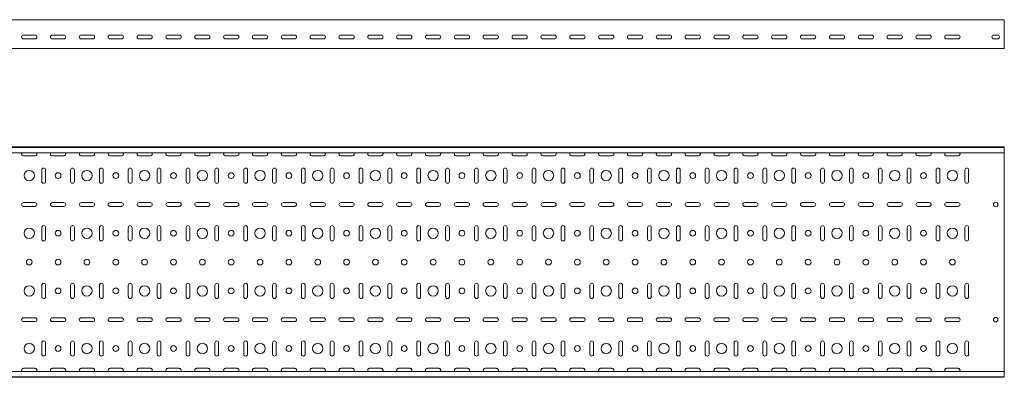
# Model space of a CAD drawing. Header units: millimetres. Extents: x -583 to 2827, y -4183 to -259.
# Tile 3 of 7: x 1121 to 2827, y -4182 to -3561. Entities that reach past the tile are written whole.
import ezdxf

# ---------------------------------------------------------------- set-up
doc = ezdxf.new("R2010")
doc.units = ezdxf.units.MM

msp = doc.modelspace()

# ---------------------------------------------------------------- linework, layer by layer
at = {"color": 7, "linetype": 'Continuous', "lineweight": 15}
for p, q in [((2827.2, -3561.3), (359.2, -3561.3)), ((2827.2, -3568.8), (2827.2, -3561.3)), ((2827.2, -3574.1), (2827.2, -3568.8)), ((2827.2, -3574.4), (2827.2, -3574.1)), ((2827.2, -3578.6), (2827.2, -3574.4)), ((2827.2, -3609.5), (2827.2, -3578.6)), ((1147.2, -3588), (1127.2, -3588)), ((1127.2, -3594.5), (1147.2, -3594.5)), ((1197.2, -3588), (1177.2, -3588)), ((1177.2, -3594.5), (1197.2, -3594.5)), ((1247.2, -3588), (1227.2, -3588)), ((1227.2, -3594.5), (1247.2, -3594.5)), ((1297.2, -3588), (1277.2, -3588)), ((1277.2, -3594.5), (1297.2, -3594.5)), ((1347.2, -3588), (1327.2, -3588)), ((1327.2, -3594.5), (1347.2, -3594.5)), ((1397.2, -3588), (1377.2, -3588)), ((1377.2, -3594.5), (1397.2, -3594.5)), ((1447.2, -3588), (1427.2, -3588)), ((1427.2, -3594.5), (1447.2, -3594.5)), ((1497.2, -3588), (1477.2, -3588)), ((1477.2, -3594.5), (1497.2, -3594.5)), ((1547.2, -3588), (1527.2, -3588)), ((1527.2, -3594.5), (1547.2, -3594.5)), ((1597.2, -3588), (1577.2, -3588)), ((1577.2, -3594.5), (1597.2, -3594.5)), ((1647.2, -3588), (1627.2, -3588)), ((1627.2, -3594.5), (1647.2, -3594.5)), ((1697.2, -3588), (1677.2, -3588)), ((1677.2, -3594.5), (1697.2, -3594.5)), ((1747.2, -3588), (1727.2, -3588)), ((1727.2, -3594.5), (1747.2, -3594.5)), ((1797.2, -3588), (1777.2, -3588)), ((1777.2, -3594.5), (1797.2, -3594.5)), ((1847.2, -3588), (1827.2, -3588)), ((1827.2, -3594.5), (1847.2, -3594.5)), ((1897.2, -3588), (1877.2, -3588)), ((1877.2, -3594.5), (1897.2, -3594.5)), ((1947.2, -3588), (1927.2, -3588)), ((1927.2, -3594.5), (1947.2, -3594.5)), ((1997.2, -3588), (1977.2, -3588)), ((1977.2, -3594.5), (1997.2, -3594.5)), ((2047.2, -3588), (2027.2, -3588)), ((2027.2, -3594.5), (2047.2, -3594.5)), ((2097.2, -3588), (2077.2, -3588)), ((2077.2, -3594.5), (2097.2, -3594.5)), ((2147.2, -3588), (2127.2, -3588)), ((2127.2, -3594.5), (2147.2, -3594.5)), ((2197.2, -3588), (2177.2, -3588)), ((2177.2, -3594.5), (2197.2, -3594.5)), ((2247.2, -3588), (2227.2, -3588)), ((2227.2, -3594.5), (2247.2, -3594.5)), ((2297.2, -3588), (2277.2, -3588)), ((2277.2, -3594.5), (2297.2, -3594.5)), ((2347.2, -3588), (2327.2, -3588)), ((2327.2, -3594.5), (2347.2, -3594.5)), ((2397.2, -3588), (2377.2, -3588)), ((2377.2, -3594.5), (2397.2, -3594.5)), ((2447.2, -3588), (2427.2, -3588)), ((2427.2, -3594.5), (2447.2, -3594.5)), ((2497.2, -3588), (2477.2, -3588)), ((2477.2, -3594.5), (2497.2, -3594.5)), ((2547.2, -3588), (2527.2, -3588)), ((2527.2, -3594.5), (2547.2, -3594.5)), ((2597.2, -3588), (2577.2, -3588)), ((2577.2, -3594.5), (2597.2, -3594.5)), ((2647.2, -3588), (2627.2, -3588)), ((2627.2, -3594.5), (2647.2, -3594.5)), ((2697.2, -3588), (2677.2, -3588)), ((2677.2, -3594.5), (2697.2, -3594.5)), ((2747.2, -3588), (2727.2, -3588)), ((2727.2, -3594.5), (2747.2, -3594.5)), ((2808.9, -3588), (2815.4, -3588)), ((2815.4, -3594.5), (2808.9, -3594.5)), ((359.2, -3611.3), (2827.2, -3611.3)), ((2827.2, -3611.3), (2827.2, -3609.5)), ((359.2, -3782), (2827.2, -3782)), ((2827.2, -3783.1), (359.2, -3783.1)), ((2827.2, -3783.1), (2827.2, -3782)), ((2827.2, -3792.2), (2827.2, -3783.1)), ((359.2, -3792.2), (2827.2, -3792.2)), ((1147.2, -3797.6), (1127.2, -3797.6)), ((1197.2, -3797.6), (1177.2, -3797.6)), ((1247.2, -3797.6), (1227.2, -3797.6)), ((1297.2, -3797.6), (1277.2, -3797.6)), ((1347.2, -3797.6), (1327.2, -3797.6)), ((1397.2, -3797.6), (1377.2, -3797.6)), ((1447.2, -3797.6), (1427.2, -3797.6)), ((1497.2, -3797.6), (1477.2, -3797.6)), ((1547.2, -3797.6), (1527.2, -3797.6)), ((1597.2, -3797.6), (1577.2, -3797.6)), ((1647.2, -3797.6), (1627.2, -3797.6)), ((1697.2, -3797.6), (1677.2, -3797.6)), ((1747.2, -3797.6), (1727.2, -3797.6)), ((1797.2, -3797.6), (1777.2, -3797.6)), ((1847.2, -3797.6), (1827.2, -3797.6)), ((1897.2, -3797.6), (1877.2, -3797.6)), ((1947.2, -3797.6), (1927.2, -3797.6)), ((1997.2, -3797.6), (1977.2, -3797.6)), ((2047.2, -3797.6), (2027.2, -3797.6)), ((2097.2, -3797.6), (2077.2, -3797.6)), ((2147.2, -3797.6), (2127.2, -3797.6)), ((2197.2, -3797.6), (2177.2, -3797.6)), ((2247.2, -3797.6), (2227.2, -3797.6)), ((2297.2, -3797.6), (2277.2, -3797.6)), ((2347.2, -3797.6), (2327.2, -3797.6)), ((2397.2, -3797.6), (2377.2, -3797.6)), ((2447.2, -3797.6), (2427.2, -3797.6)), ((2497.2, -3797.6), (2477.2, -3797.6)), ((2547.2, -3797.6), (2527.2, -3797.6)), ((2597.2, -3797.6), (2577.2, -3797.6)), ((2647.2, -3797.6), (2627.2, -3797.6)), ((2697.2, -3797.6), (2677.2, -3797.6)), ((2747.2, -3797.6), (2727.2, -3797.6)), ((2827.2, -3792.2), (2827.2, -3804.9)), ((2827.2, -3804.9), (2827.2, -3806)), ((1158.9, -3842), (1158.9, -3822)), ((1165.4, -3822), (1165.4, -3842)), ((1208.9, -3842), (1208.9, -3822)), ((1215.4, -3822), (1215.4, -3842)), ((1258.9, -3842), (1258.9, -3822)), ((1265.4, -3822), (1265.4, -3842)), ((1308.9, -3842), (1308.9, -3822)), ((1315.4, -3822), (1315.4, -3842)), ((1358.9, -3842), (1358.9, -3822)), ((1365.4, -3822), (1365.4, -3842)), ((1408.9, -3842), (1408.9, -3822)), ((1415.4, -3822), (1415.4, -3842)), ((1458.9, -3842), (1458.9, -3822)), ((1465.4, -3822), (1465.4, -3842)), ((1508.9, -3842), (1508.9, -3822)), ((1515.4, -3822), (1515.4, -3842)), ((1558.9, -3842), (1558.9, -3822)), ((1565.4, -3822), (1565.4, -3842)), ((1608.9, -3842), (1608.9, -3822)), ((1615.4, -3822), (1615.4, -3842)), ((1658.9, -3842), (1658.9, -3822)), ((1665.4, -3822), (1665.4, -3842)), ((1708.9, -3842), (1708.9, -3822)), ((1715.4, -3822), (1715.4, -3842)), ((1758.9, -3842), (1758.9, -3822)), ((1765.4, -3822), (1765.4, -3842)), ((1808.9, -3842), (1808.9, -3822)), ((1815.4, -3822), (1815.4, -3842)), ((1858.9, -3842), (1858.9, -3822)), ((1865.4, -3822), (1865.4, -3842)), ((1908.9, -3842), (1908.9, -3822)), ((1915.4, -3822), (1915.4, -3842)), ((1958.9, -3842), (1958.9, -3822)), ((1965.4, -3822), (1965.4, -3842)), ((2008.9, -3842), (2008.9, -3822)), ((2015.4, -3822), (2015.4, -3842)), ((2058.9, -3842), (2058.9, -3822)), ((2065.4, -3822), (2065.4, -3842)), ((2108.9, -3842), (2108.9, -3822)), ((2115.4, -3822), (2115.4, -3842)), ((2158.9, -3842), (2158.9, -3822)), ((2165.4, -3822), (2165.4, -3842)), ((2208.9, -3842), (2208.9, -3822)), ((2215.4, -3822), (2215.4, -3842)), ((2258.9, -3842), (2258.9, -3822)), ((2265.4, -3822), (2265.4, -3842)), ((2308.9, -3842), (2308.9, -3822)), ((2315.4, -3822), (2315.4, -3842)), ((2358.9, -3842), (2358.9, -3822)), ((2365.4, -3822), (2365.4, -3842)), ((2408.9, -3842), (2408.9, -3822)), ((2415.4, -3822), (2415.4, -3842)), ((2458.9, -3842), (2458.9, -3822)), ((2465.4, -3822), (2465.4, -3842)), ((2508.9, -3842), (2508.9, -3822)), ((2515.4, -3822), (2515.4, -3842)), ((2558.9, -3842), (2558.9, -3822)), ((2565.4, -3822), (2565.4, -3842)), ((2608.9, -3842), (2608.9, -3822)), ((2615.4, -3822), (2615.4, -3842)), ((2658.9, -3842), (2658.9, -3822)), ((2665.4, -3822), (2665.4, -3842)), ((2708.9, -3842), (2708.9, -3822)), ((2715.4, -3822), (2715.4, -3842)), ((2758.9, -3842), (2758.9, -3822)), ((2765.4, -3822), (2765.4, -3842)), ((2827.2, -3806), (2827.2, -3806.1)), ((2827.2, -3806.1), (2827.2, -3807.6)), ((2827.2, -3807.6), (2827.2, -3856.4)), ((2827.2, -3856.4), (2827.2, -3858)), ((2827.2, -3858), (2827.2, -3858.1)), ((2827.2, -3858.1), (2827.2, -3859.1)), ((2827.2, -3859.1), (2827.2, -3904.9)), ((1127.2, -3878.8), (1147.2, -3878.8)), ((1147.2, -3885.3), (1127.2, -3885.3)), ((1177.2, -3878.8), (1197.2, -3878.8)), ((1197.2, -3885.3), (1177.2, -3885.3)), ((1227.2, -3878.8), (1247.2, -3878.8)), ((1247.2, -3885.3), (1227.2, -3885.3)), ((1277.2, -3878.8), (1297.2, -3878.8)), ((1297.2, -3885.3), (1277.2, -3885.3)), ((1327.2, -3878.8), (1347.2, -3878.8)), ((1347.2, -3885.3), (1327.2, -3885.3)), ((1377.2, -3878.8), (1397.2, -3878.8)), ((1397.2, -3885.3), (1377.2, -3885.3)), ((1427.2, -3878.8), (1447.2, -3878.8)), ((1447.2, -3885.3), (1427.2, -3885.3)), ((1477.2, -3878.8), (1497.2, -3878.8)), ((1497.2, -3885.3), (1477.2, -3885.3)), ((1527.2, -3878.8), (1547.2, -3878.8)), ((1547.2, -3885.3), (1527.2, -3885.3)), ((1577.2, -3878.8), (1597.2, -3878.8)), ((1597.2, -3885.3), (1577.2, -3885.3)), ((1627.2, -3878.8), (1647.2, -3878.8)), ((1647.2, -3885.3), (1627.2, -3885.3)), ((1677.2, -3878.8), (1697.2, -3878.8)), ((1697.2, -3885.3), (1677.2, -3885.3)), ((1727.2, -3878.8), (1747.2, -3878.8)), ((1747.2, -3885.3), (1727.2, -3885.3)), ((1777.2, -3878.8), (1797.2, -3878.8)), ((1797.2, -3885.3), (1777.2, -3885.3)), ((1827.2, -3878.8), (1847.2, -3878.8)), ((1847.2, -3885.3), (1827.2, -3885.3)), ((1877.2, -3878.8), (1897.2, -3878.8)), ((1897.2, -3885.3), (1877.2, -3885.3)), ((1927.2, -3878.8), (1947.2, -3878.8)), ((1947.2, -3885.3), (1927.2, -3885.3)), ((1977.2, -3878.8), (1997.2, -3878.8)), ((1997.2, -3885.3), (1977.2, -3885.3)), ((2027.2, -3878.8), (2047.2, -3878.8)), ((2047.2, -3885.3), (2027.2, -3885.3)), ((2077.2, -3878.8), (2097.2, -3878.8)), ((2097.2, -3885.3), (2077.2, -3885.3)), ((2127.2, -3878.8), (2147.2, -3878.8)), ((2147.2, -3885.3), (2127.2, -3885.3)), ((2177.2, -3878.8), (2197.2, -3878.8)), ((2197.2, -3885.3), (2177.2, -3885.3)), ((2227.2, -3878.8), (2247.2, -3878.8)), ((2247.2, -3885.3), (2227.2, -3885.3)), ((2277.2, -3878.8), (2297.2, -3878.8)), ((2297.2, -3885.3), (2277.2, -3885.3)), ((2327.2, -3878.8), (2347.2, -3878.8)), ((2347.2, -3885.3), (2327.2, -3885.3)), ((2377.2, -3878.8), (2397.2, -3878.8)), ((2397.2, -3885.3), (2377.2, -3885.3)), ((2427.2, -3878.8), (2447.2, -3878.8)), ((2447.2, -3885.3), (2427.2, -3885.3)), ((2477.2, -3878.8), (2497.2, -3878.8)), ((2497.2, -3885.3), (2477.2, -3885.3)), ((2527.2, -3878.8), (2547.2, -3878.8)), ((2547.2, -3885.3), (2527.2, -3885.3)), ((2577.2, -3878.8), (2597.2, -3878.8)), ((2597.2, -3885.3), (2577.2, -3885.3)), ((2627.2, -3878.8), (2647.2, -3878.8)), ((2647.2, -3885.3), (2627.2, -3885.3)), ((2677.2, -3878.8), (2697.2, -3878.8)), ((2697.2, -3885.3), (2677.2, -3885.3)), ((2727.2, -3878.8), (2747.2, -3878.8)), ((2747.2, -3885.3), (2727.2, -3885.3)), ((2827.2, -3904.9), (2827.2, -3906)), ((2827.2, -3906), (2827.2, -3906.1)), ((2827.2, -3906.1), (2827.2, -3907.6)), ((2827.2, -3907.6), (2827.2, -3956.4)), ((1158.9, -3942), (1158.9, -3922)), ((1165.4, -3922), (1165.4, -3942)), ((1208.9, -3942), (1208.9, -3922)), ((1215.4, -3922), (1215.4, -3942)), ((1258.9, -3942), (1258.9, -3922)), ((1265.4, -3922), (1265.4, -3942)), ((1308.9, -3942), (1308.9, -3922)), ((1315.4, -3922), (1315.4, -3942)), ((1358.9, -3942), (1358.9, -3922)), ((1365.4, -3922), (1365.4, -3942)), ((1408.9, -3942), (1408.9, -3922)), ((1415.4, -3922), (1415.4, -3942)), ((1458.9, -3942), (1458.9, -3922)), ((1465.4, -3922), (1465.4, -3942)), ((1508.9, -3942), (1508.9, -3922)), ((1515.4, -3922), (1515.4, -3942)), ((1558.9, -3942), (1558.9, -3922)), ((1565.4, -3922), (1565.4, -3942)), ((1608.9, -3942), (1608.9, -3922)), ((1615.4, -3922), (1615.4, -3942)), ((1658.9, -3942), (1658.9, -3922)), ((1665.4, -3922), (1665.4, -3942)), ((1708.9, -3942), (1708.9, -3922)), ((1715.4, -3922), (1715.4, -3942)), ((1758.9, -3942), (1758.9, -3922)), ((1765.4, -3922), (1765.4, -3942)), ((1808.9, -3942), (1808.9, -3922)), ((1815.4, -3922), (1815.4, -3942)), ((1858.9, -3942), (1858.9, -3922)), ((1865.4, -3922), (1865.4, -3942)), ((1908.9, -3942), (1908.9, -3922)), ((1915.4, -3922), (1915.4, -3942)), ((1958.9, -3942), (1958.9, -3922)), ((1965.4, -3922), (1965.4, -3942)), ((2008.9, -3942), (2008.9, -3922)), ((2015.4, -3922), (2015.4, -3942)), ((2058.9, -3942), (2058.9, -3922)), ((2065.4, -3922), (2065.4, -3942)), ((2108.9, -3942), (2108.9, -3922)), ((2115.4, -3922), (2115.4, -3942)), ((2158.9, -3942), (2158.9, -3922)), ((2165.4, -3922), (2165.4, -3942)), ((2208.9, -3942), (2208.9, -3922)), ((2215.4, -3922), (2215.4, -3942)), ((2258.9, -3942), (2258.9, -3922)), ((2265.4, -3922), (2265.4, -3942)), ((2308.9, -3942), (2308.9, -3922)), ((2315.4, -3922), (2315.4, -3942)), ((2358.9, -3942), (2358.9, -3922)), ((2365.4, -3922), (2365.4, -3942)), ((2408.9, -3942), (2408.9, -3922)), ((2415.4, -3922), (2415.4, -3942)), ((2458.9, -3942), (2458.9, -3922)), ((2465.4, -3922), (2465.4, -3942)), ((2508.9, -3942), (2508.9, -3922)), ((2515.4, -3922), (2515.4, -3942)), ((2558.9, -3942), (2558.9, -3922)), ((2565.4, -3922), (2565.4, -3942)), ((2608.9, -3942), (2608.9, -3922)), ((2615.4, -3922), (2615.4, -3942)), ((2658.9, -3942), (2658.9, -3922)), ((2665.4, -3922), (2665.4, -3942)), ((2708.9, -3942), (2708.9, -3922)), ((2715.4, -3922), (2715.4, -3942)), ((2758.9, -3942), (2758.9, -3922)), ((2765.4, -3922), (2765.4, -3942)), ((2827.2, -3956.4), (2827.2, -3958)), ((2827.2, -3958), (2827.2, -3958.1)), ((2827.2, -3958.1), (2827.2, -3959.1)), ((2827.2, -3959.1), (2827.2, -4004.9)), ((2827.2, -4004.9), (2827.2, -4006)), ((2827.2, -4006), (2827.2, -4006.1)), ((2827.2, -4006.1), (2827.2, -4007.6)), ((2827.2, -4007.6), (2827.2, -4056.4)), ((1158.9, -4042), (1158.9, -4022)), ((1165.4, -4022), (1165.4, -4042)), ((1208.9, -4042), (1208.9, -4022)), ((1215.4, -4022), (1215.4, -4042)), ((1258.9, -4042), (1258.9, -4022)), ((1265.4, -4022), (1265.4, -4042)), ((1308.9, -4042), (1308.9, -4022)), ((1315.4, -4022), (1315.4, -4042)), ((1358.9, -4042), (1358.9, -4022)), ((1365.4, -4022), (1365.4, -4042)), ((1408.9, -4042), (1408.9, -4022)), ((1415.4, -4022), (1415.4, -4042)), ((1458.9, -4042), (1458.9, -4022)), ((1465.4, -4022), (1465.4, -4042)), ((1508.9, -4042), (1508.9, -4022)), ((1515.4, -4022), (1515.4, -4042)), ((1558.9, -4042), (1558.9, -4022)), ((1565.4, -4022), (1565.4, -4042)), ((1608.9, -4042), (1608.9, -4022)), ((1615.4, -4022), (1615.4, -4042)), ((1658.9, -4042), (1658.9, -4022)), ((1665.4, -4022), (1665.4, -4042)), ((1708.9, -4042), (1708.9, -4022)), ((1715.4, -4022), (1715.4, -4042)), ((1758.9, -4042), (1758.9, -4022)), ((1765.4, -4022), (1765.4, -4042)), ((1808.9, -4042), (1808.9, -4022)), ((1815.4, -4022), (1815.4, -4042)), ((1858.9, -4042), (1858.9, -4022)), ((1865.4, -4022), (1865.4, -4042)), ((1908.9, -4042), (1908.9, -4022)), ((1915.4, -4022), (1915.4, -4042)), ((1958.9, -4042), (1958.9, -4022)), ((1965.4, -4022), (1965.4, -4042)), ((2008.9, -4042), (2008.9, -4022)), ((2015.4, -4022), (2015.4, -4042)), ((2058.9, -4042), (2058.9, -4022)), ((2065.4, -4022), (2065.4, -4042)), ((2108.9, -4042), (2108.9, -4022)), ((2115.4, -4022), (2115.4, -4042)), ((2158.9, -4042), (2158.9, -4022)), ((2165.4, -4022), (2165.4, -4042)), ((2208.9, -4042), (2208.9, -4022)), ((2215.4, -4022), (2215.4, -4042)), ((2258.9, -4042), (2258.9, -4022)), ((2265.4, -4022), (2265.4, -4042)), ((2308.9, -4042), (2308.9, -4022)), ((2315.4, -4022), (2315.4, -4042)), ((2358.9, -4042), (2358.9, -4022)), ((2365.4, -4022), (2365.4, -4042)), ((2408.9, -4042), (2408.9, -4022)), ((2415.4, -4022), (2415.4, -4042)), ((2458.9, -4042), (2458.9, -4022)), ((2465.4, -4022), (2465.4, -4042)), ((2508.9, -4042), (2508.9, -4022)), ((2515.4, -4022), (2515.4, -4042)), ((2558.9, -4042), (2558.9, -4022)), ((2565.4, -4022), (2565.4, -4042)), ((2608.9, -4042), (2608.9, -4022)), ((2615.4, -4022), (2615.4, -4042)), ((2658.9, -4042), (2658.9, -4022)), ((2665.4, -4022), (2665.4, -4042)), ((2708.9, -4042), (2708.9, -4022)), ((2715.4, -4022), (2715.4, -4042)), ((2758.9, -4042), (2758.9, -4022)), ((2765.4, -4022), (2765.4, -4042)), ((2827.2, -4056.4), (2827.2, -4058)), ((2827.2, -4058), (2827.2, -4058.1)), ((2827.2, -4058.1), (2827.2, -4059.1)), ((2827.2, -4059.1), (2827.2, -4104.9)), ((1127.2, -4078.8), (1147.2, -4078.8)), ((1147.2, -4085.3), (1127.2, -4085.3)), ((1177.2, -4078.8), (1197.2, -4078.8)), ((1197.2, -4085.3), (1177.2, -4085.3)), ((1227.2, -4078.8), (1247.2, -4078.8)), ((1247.2, -4085.3), (1227.2, -4085.3)), ((1277.2, -4078.8), (1297.2, -4078.8)), ((1297.2, -4085.3), (1277.2, -4085.3)), ((1327.2, -4078.8), (1347.2, -4078.8)), ((1347.2, -4085.3), (1327.2, -4085.3)), ((1377.2, -4078.8), (1397.2, -4078.8)), ((1397.2, -4085.3), (1377.2, -4085.3)), ((1427.2, -4078.8), (1447.2, -4078.8)), ((1447.2, -4085.3), (1427.2, -4085.3)), ((1477.2, -4078.8), (1497.2, -4078.8)), ((1497.2, -4085.3), (1477.2, -4085.3)), ((1527.2, -4078.8), (1547.2, -4078.8)), ((1547.2, -4085.3), (1527.2, -4085.3)), ((1577.2, -4078.8), (1597.2, -4078.8)), ((1597.2, -4085.3), (1577.2, -4085.3)), ((1627.2, -4078.8), (1647.2, -4078.8)), ((1647.2, -4085.3), (1627.2, -4085.3)), ((1677.2, -4078.8), (1697.2, -4078.8)), ((1697.2, -4085.3), (1677.2, -4085.3)), ((1727.2, -4078.8), (1747.2, -4078.8)), ((1747.2, -4085.3), (1727.2, -4085.3)), ((1777.2, -4078.8), (1797.2, -4078.8)), ((1797.2, -4085.3), (1777.2, -4085.3)), ((1827.2, -4078.8), (1847.2, -4078.8)), ((1847.2, -4085.3), (1827.2, -4085.3)), ((1877.2, -4078.8), (1897.2, -4078.8)), ((1897.2, -4085.3), (1877.2, -4085.3)), ((1927.2, -4078.8), (1947.2, -4078.8)), ((1947.2, -4085.3), (1927.2, -4085.3)), ((1977.2, -4078.8), (1997.2, -4078.8)), ((1997.2, -4085.3), (1977.2, -4085.3)), ((2027.2, -4078.8), (2047.2, -4078.8)), ((2047.2, -4085.3), (2027.2, -4085.3)), ((2077.2, -4078.8), (2097.2, -4078.8)), ((2097.2, -4085.3), (2077.2, -4085.3)), ((2127.2, -4078.8), (2147.2, -4078.8)), ((2147.2, -4085.3), (2127.2, -4085.3)), ((2177.2, -4078.8), (2197.2, -4078.8)), ((2197.2, -4085.3), (2177.2, -4085.3)), ((2227.2, -4078.8), (2247.2, -4078.8)), ((2247.2, -4085.3), (2227.2, -4085.3)), ((2277.2, -4078.8), (2297.2, -4078.8)), ((2297.2, -4085.3), (2277.2, -4085.3)), ((2327.2, -4078.8), (2347.2, -4078.8)), ((2347.2, -4085.3), (2327.2, -4085.3)), ((2377.2, -4078.8), (2397.2, -4078.8)), ((2397.2, -4085.3), (2377.2, -4085.3)), ((2427.2, -4078.8), (2447.2, -4078.8)), ((2447.2, -4085.3), (2427.2, -4085.3)), ((2477.2, -4078.8), (2497.2, -4078.8)), ((2497.2, -4085.3), (2477.2, -4085.3)), ((2527.2, -4078.8), (2547.2, -4078.8)), ((2547.2, -4085.3), (2527.2, -4085.3)), ((2577.2, -4078.8), (2597.2, -4078.8)), ((2597.2, -4085.3), (2577.2, -4085.3)), ((2627.2, -4078.8), (2647.2, -4078.8)), ((2647.2, -4085.3), (2627.2, -4085.3)), ((2677.2, -4078.8), (2697.2, -4078.8)), ((2697.2, -4085.3), (2677.2, -4085.3)), ((2727.2, -4078.8), (2747.2, -4078.8)), ((2747.2, -4085.3), (2727.2, -4085.3)), ((2827.2, -4104.9), (2827.2, -4106)), ((2827.2, -4106), (2827.2, -4106.1)), ((2827.2, -4106.1), (2827.2, -4107.6)), ((2827.2, -4107.6), (2827.2, -4156.4)), ((1158.9, -4142), (1158.9, -4122)), ((1165.4, -4122), (1165.4, -4142)), ((1208.9, -4142), (1208.9, -4122)), ((1215.4, -4122), (1215.4, -4142)), ((1258.9, -4142), (1258.9, -4122)), ((1265.4, -4122), (1265.4, -4142)), ((1308.9, -4142), (1308.9, -4122)), ((1315.4, -4122), (1315.4, -4142)), ((1358.9, -4142), (1358.9, -4122)), ((1365.4, -4122), (1365.4, -4142)), ((1408.9, -4142), (1408.9, -4122)), ((1415.4, -4122), (1415.4, -4142)), ((1458.9, -4142), (1458.9, -4122)), ((1465.4, -4122), (1465.4, -4142)), ((1508.9, -4142), (1508.9, -4122)), ((1515.4, -4122), (1515.4, -4142)), ((1558.9, -4142), (1558.9, -4122)), ((1565.4, -4122), (1565.4, -4142)), ((1608.9, -4142), (1608.9, -4122)), ((1615.4, -4122), (1615.4, -4142)), ((1658.9, -4142), (1658.9, -4122)), ((1665.4, -4122), (1665.4, -4142)), ((1708.9, -4142), (1708.9, -4122)), ((1715.4, -4122), (1715.4, -4142)), ((1758.9, -4142), (1758.9, -4122)), ((1765.4, -4122), (1765.4, -4142)), ((1808.9, -4142), (1808.9, -4122)), ((1815.4, -4122), (1815.4, -4142)), ((1858.9, -4142), (1858.9, -4122)), ((1865.4, -4122), (1865.4, -4142)), ((1908.9, -4142), (1908.9, -4122)), ((1915.4, -4122), (1915.4, -4142)), ((1958.9, -4142), (1958.9, -4122)), ((1965.4, -4122), (1965.4, -4142)), ((2008.9, -4142), (2008.9, -4122)), ((2015.4, -4122), (2015.4, -4142)), ((2058.9, -4142), (2058.9, -4122)), ((2065.4, -4122), (2065.4, -4142)), ((2108.9, -4142), (2108.9, -4122)), ((2115.4, -4122), (2115.4, -4142)), ((2158.9, -4142), (2158.9, -4122)), ((2165.4, -4122), (2165.4, -4142)), ((2208.9, -4142), (2208.9, -4122)), ((2215.4, -4122), (2215.4, -4142)), ((2258.9, -4142), (2258.9, -4122)), ((2265.4, -4122), (2265.4, -4142)), ((2308.9, -4142), (2308.9, -4122)), ((2315.4, -4122), (2315.4, -4142)), ((2358.9, -4142), (2358.9, -4122)), ((2365.4, -4122), (2365.4, -4142)), ((2408.9, -4142), (2408.9, -4122)), ((2415.4, -4122), (2415.4, -4142)), ((2458.9, -4142), (2458.9, -4122)), ((2465.4, -4122), (2465.4, -4142)), ((2508.9, -4142), (2508.9, -4122)), ((2515.4, -4122), (2515.4, -4142)), ((2558.9, -4142), (2558.9, -4122)), ((2565.4, -4122), (2565.4, -4142)), ((2608.9, -4142), (2608.9, -4122)), ((2615.4, -4122), (2615.4, -4142)), ((2658.9, -4142), (2658.9, -4122)), ((2665.4, -4122), (2665.4, -4142)), ((2708.9, -4142), (2708.9, -4122)), ((2715.4, -4122), (2715.4, -4142)), ((2758.9, -4142), (2758.9, -4122)), ((2765.4, -4122), (2765.4, -4142)), ((2827.2, -4156.4), (2827.2, -4158)), ((2827.2, -4158), (2827.2, -4158.1)), ((2827.2, -4158.1), (2827.2, -4159.1)), ((2827.2, -4159.1), (2827.2, -4171.8)), ((2827.2, -4171.8), (359.2, -4171.8)), ((359.2, -4180.9), (2827.2, -4180.9)), ((1127.2, -4166.4), (1147.2, -4166.4)), ((1177.2, -4166.4), (1197.2, -4166.4)), ((1227.2, -4166.4), (1247.2, -4166.4)), ((1277.2, -4166.4), (1297.2, -4166.4)), ((1327.2, -4166.4), (1347.2, -4166.4)), ((1377.2, -4166.4), (1397.2, -4166.4)), ((1427.2, -4166.4), (1447.2, -4166.4)), ((1477.2, -4166.4), (1497.2, -4166.4)), ((1527.2, -4166.4), (1547.2, -4166.4)), ((1577.2, -4166.4), (1597.2, -4166.4)), ((1627.2, -4166.4), (1647.2, -4166.4)), ((1677.2, -4166.4), (1697.2, -4166.4)), ((1727.2, -4166.4), (1747.2, -4166.4)), ((1777.2, -4166.4), (1797.2, -4166.4)), ((1827.2, -4166.4), (1847.2, -4166.4)), ((1877.2, -4166.4), (1897.2, -4166.4)), ((1927.2, -4166.4), (1947.2, -4166.4)), ((1977.2, -4166.4), (1997.2, -4166.4)), ((2027.2, -4166.4), (2047.2, -4166.4)), ((2077.2, -4166.4), (2097.2, -4166.4)), ((2127.2, -4166.4), (2147.2, -4166.4)), ((2177.2, -4166.4), (2197.2, -4166.4)), ((2227.2, -4166.4), (2247.2, -4166.4)), ((2277.2, -4166.4), (2297.2, -4166.4)), ((2327.2, -4166.4), (2347.2, -4166.4)), ((2377.2, -4166.4), (2397.2, -4166.4)), ((2427.2, -4166.4), (2447.2, -4166.4)), ((2477.2, -4166.4), (2497.2, -4166.4)), ((2527.2, -4166.4), (2547.2, -4166.4)), ((2577.2, -4166.4), (2597.2, -4166.4)), ((2627.2, -4166.4), (2647.2, -4166.4)), ((2677.2, -4166.4), (2697.2, -4166.4)), ((2727.2, -4166.4), (2747.2, -4166.4)), ((2827.2, -4180.9), (2827.2, -4171.8)), ((2827.2, -4182), (2827.2, -4180.9)), ((359.2, -4182), (2827.2, -4182))]:
    msp.add_line(p, q, dxfattribs=at)
for centre, radius in [((1137.2, -3832), 9), ((1187.2, -3832), 5), ((1237.2, -3832), 9), ((1287.2, -3832), 5), ((1337.2, -3832), 9), ((1387.2, -3832), 5), ((1437.2, -3832), 9), ((1487.2, -3832), 5), ((1537.2, -3832), 9), ((1587.2, -3832), 5), ((1637.2, -3832), 9), ((1687.2, -3832), 5), ((1737.2, -3832), 9), ((1787.2, -3832), 5), ((1837.2, -3832), 9), ((1887.2, -3832), 5), ((1937.2, -3832), 9), ((1987.2, -3832), 5), ((2037.2, -3832), 9), ((2087.2, -3832), 5), ((2137.2, -3832), 9), ((2187.2, -3832), 5), ((2237.2, -3832), 9), ((2287.2, -3832), 5), ((2337.2, -3832), 9), ((2387.2, -3832), 5), ((2437.2, -3832), 9), ((2487.2, -3832), 5), ((2537.2, -3832), 9), ((2587.2, -3832), 5), ((2637.2, -3832), 9), ((2687.2, -3832), 5), ((2737.2, -3832), 9), ((2812.2, -3882), 4), ((1137.2, -3932), 9), ((1237.2, -3932), 9), ((1337.2, -3932), 9), ((1437.2, -3932), 9), ((1537.2, -3932), 9), ((1637.2, -3932), 9), ((1737.2, -3932), 9), ((1837.2, -3932), 9), ((1937.2, -3932), 9), ((2037.2, -3932), 9), ((2137.2, -3932), 9), ((2237.2, -3932), 9), ((2337.2, -3932), 9), ((2437.2, -3932), 9), ((2537.2, -3932), 9), ((2637.2, -3932), 9), ((2737.2, -3932), 9), ((1187.2, -3932), 5), ((1287.2, -3932), 5), ((1387.2, -3932), 5), ((1487.2, -3932), 5), ((1587.2, -3932), 5), ((1687.2, -3932), 5), ((1787.2, -3932), 5), ((1887.2, -3932), 5), ((1987.2, -3932), 5), ((2087.2, -3932), 5), ((2187.2, -3932), 5), ((2287.2, -3932), 5), ((2387.2, -3932), 5), ((2487.2, -3932), 5), ((2587.2, -3932), 5), ((2687.2, -3932), 5), ((1137.2, -3982), 5), ((1187.2, -3982), 5), ((1237.2, -3982), 5), ((1287.2, -3982), 5), ((1337.2, -3982), 5), ((1387.2, -3982), 5), ((1437.2, -3982), 5), ((1487.2, -3982), 5), ((1537.2, -3982), 5), ((1587.2, -3982), 5), ((1637.2, -3982), 5), ((1687.2, -3982), 5), ((1737.2, -3982), 5), ((1787.2, -3982), 5), ((1837.2, -3982), 5), ((1887.2, -3982), 5), ((1937.2, -3982), 5), ((1987.2, -3982), 5), ((2037.2, -3982), 5), ((2087.2, -3982), 5), ((2137.2, -3982), 5), ((2187.2, -3982), 5), ((2237.2, -3982), 5), ((2287.2, -3982), 5), ((2337.2, -3982), 5), ((2387.2, -3982), 5), ((2437.2, -3982), 5), ((2487.2, -3982), 5), ((2537.2, -3982), 5), ((2587.2, -3982), 5), ((2637.2, -3982), 5), ((2687.2, -3982), 5), ((2737.2, -3982), 5), ((1137.2, -4032), 9), ((1187.2, -4032), 5), ((1237.2, -4032), 9), ((1287.2, -4032), 5), ((1337.2, -4032), 9), ((1387.2, -4032), 5), ((1437.2, -4032), 9), ((1487.2, -4032), 5), ((1537.2, -4032), 9), ((1587.2, -4032), 5), ((1637.2, -4032), 9), ((1687.2, -4032), 5), ((1737.2, -4032), 9), ((1787.2, -4032), 5), ((1837.2, -4032), 9), ((1887.2, -4032), 5), ((1937.2, -4032), 9), ((1987.2, -4032), 5), ((2037.2, -4032), 9), ((2087.2, -4032), 5), ((2137.2, -4032), 9), ((2187.2, -4032), 5), ((2237.2, -4032), 9), ((2287.2, -4032), 5), ((2337.2, -4032), 9), ((2387.2, -4032), 5), ((2437.2, -4032), 9), ((2487.2, -4032), 5), ((2537.2, -4032), 9), ((2587.2, -4032), 5), ((2637.2, -4032), 9), ((2687.2, -4032), 5), ((2737.2, -4032), 9), ((2812.2, -4082), 4), ((1137.2, -4132), 9), ((1187.2, -4132), 5), ((1237.2, -4132), 9), ((1287.2, -4132), 5), ((1337.2, -4132), 9), ((1387.2, -4132), 5), ((1437.2, -4132), 9), ((1487.2, -4132), 5), ((1537.2, -4132), 9), ((1587.2, -4132), 5), ((1637.2, -4132), 9), ((1687.2, -4132), 5), ((1737.2, -4132), 9), ((1787.2, -4132), 5), ((1837.2, -4132), 9), ((1887.2, -4132), 5), ((1937.2, -4132), 9), ((1987.2, -4132), 5), ((2037.2, -4132), 9), ((2087.2, -4132), 5), ((2137.2, -4132), 9), ((2187.2, -4132), 5), ((2237.2, -4132), 9), ((2287.2, -4132), 5), ((2337.2, -4132), 9), ((2387.2, -4132), 5), ((2437.2, -4132), 9), ((2487.2, -4132), 5), ((2537.2, -4132), 9), ((2587.2, -4132), 5), ((2637.2, -4132), 9), ((2687.2, -4132), 5), ((2737.2, -4132), 9)]:
    msp.add_circle(centre, radius, dxfattribs=at)
for centre, start, end in [((1127.2, -3591.3), 90, 270), ((1147.2, -3591.3), 270, 90), ((1177.2, -3591.3), 90, 270), ((1197.2, -3591.3), 270, 90), ((1227.2, -3591.3), 90, 270), ((1247.2, -3591.3), 270, 90), ((1277.2, -3591.3), 90, 270), ((1297.2, -3591.3), 270, 90), ((1327.2, -3591.3), 90, 270), ((1347.2, -3591.3), 270, 90), ((1377.2, -3591.3), 90, 270), ((1397.2, -3591.3), 270, 90), ((1427.2, -3591.3), 90, 270), ((1447.2, -3591.3), 270, 90), ((1477.2, -3591.3), 90, 270), ((1497.2, -3591.3), 270, 90), ((1527.2, -3591.3), 90, 270), ((1547.2, -3591.3), 270, 90), ((1577.2, -3591.3), 90, 270), ((1597.2, -3591.3), 270, 90), ((1627.2, -3591.3), 90, 270), ((1647.2, -3591.3), 270, 90), ((1677.2, -3591.3), 90, 270), ((1697.2, -3591.3), 270, 90), ((1727.2, -3591.3), 90, 270), ((1747.2, -3591.3), 270, 90), ((1777.2, -3591.3), 90, 270), ((1797.2, -3591.3), 270, 90), ((1827.2, -3591.3), 90, 270), ((1847.2, -3591.3), 270, 90), ((1877.2, -3591.3), 90, 270), ((1897.2, -3591.3), 270, 90), ((1927.2, -3591.3), 90, 270), ((1947.2, -3591.3), 270, 90), ((1977.2, -3591.3), 90, 270), ((1997.2, -3591.3), 270, 90), ((2027.2, -3591.3), 90, 270), ((2047.2, -3591.3), 270, 90), ((2077.2, -3591.3), 90, 270), ((2097.2, -3591.3), 270, 90), ((2127.2, -3591.3), 90, 270), ((2147.2, -3591.3), 270, 90), ((2177.2, -3591.3), 90, 270), ((2197.2, -3591.3), 270, 90), ((2227.2, -3591.3), 90, 270), ((2247.2, -3591.3), 270, 90), ((2277.2, -3591.3), 90, 270), ((2297.2, -3591.3), 270, 90), ((2327.2, -3591.3), 90, 270), ((2347.2, -3591.3), 270, 90), ((2377.2, -3591.3), 90, 270), ((2397.2, -3591.3), 270, 90), ((2427.2, -3591.3), 90, 270), ((2447.2, -3591.3), 270, 90), ((2477.2, -3591.3), 90, 270), ((2497.2, -3591.3), 270, 90), ((2527.2, -3591.3), 90, 270), ((2547.2, -3591.3), 270, 90), ((2577.2, -3591.3), 90, 270), ((2597.2, -3591.3), 270, 90), ((2627.2, -3591.3), 90, 270), ((2647.2, -3591.3), 270, 90), ((2677.2, -3591.3), 90, 270), ((2697.2, -3591.3), 270, 90), ((2727.2, -3591.3), 90, 270), ((2747.2, -3591.3), 270, 90), ((2808.9, -3591.3), 90, 270), ((2815.4, -3591.3), 270, 90), ((1127.2, -3794.4), 139.1352, 270), ((1147.2, -3794.4), 270, 40.8648), ((1177.2, -3794.4), 139.1352, 270), ((1197.2, -3794.4), 270, 40.8648), ((1227.2, -3794.4), 139.1352, 270), ((1247.2, -3794.4), 270, 40.8648), ((1277.2, -3794.4), 139.1352, 270), ((1297.2, -3794.4), 270, 40.8648), ((1327.2, -3794.4), 139.1352, 270), ((1347.2, -3794.4), 270, 40.8648), ((1377.2, -3794.4), 139.1352, 270), ((1397.2, -3794.4), 270, 40.8648), ((1427.2, -3794.4), 139.1352, 270), ((1447.2, -3794.4), 270, 40.8648), ((1477.2, -3794.4), 139.1352, 270), ((1497.2, -3794.4), 270, 40.8648), ((1527.2, -3794.4), 139.1352, 270), ((1547.2, -3794.4), 270, 40.8648), ((1577.2, -3794.4), 139.1352, 270), ((1597.2, -3794.4), 270, 40.8648), ((1627.2, -3794.4), 139.1352, 270), ((1647.2, -3794.4), 270, 40.8648), ((1677.2, -3794.4), 139.1352, 270), ((1697.2, -3794.4), 270, 40.8648), ((1727.2, -3794.4), 139.1352, 270), ((1747.2, -3794.4), 270, 40.8648), ((1777.2, -3794.4), 139.1352, 270), ((1797.2, -3794.4), 270, 40.8648), ((1827.2, -3794.4), 139.1352, 270), ((1847.2, -3794.4), 270, 40.8648), ((1877.2, -3794.4), 139.1352, 270), ((1897.2, -3794.4), 270, 40.8648), ((1927.2, -3794.4), 139.1352, 270), ((1947.2, -3794.4), 270, 40.8648), ((1977.2, -3794.4), 139.1352, 270), ((1997.2, -3794.4), 270, 40.8648), ((2027.2, -3794.4), 139.1352, 270), ((2047.2, -3794.4), 270, 40.8648), ((2077.2, -3794.4), 139.1352, 270), ((2097.2, -3794.4), 270, 40.8648), ((2127.2, -3794.4), 139.1352, 270), ((2147.2, -3794.4), 270, 40.8648), ((2177.2, -3794.4), 139.1352, 270), ((2197.2, -3794.4), 270, 40.8648), ((2227.2, -3794.4), 139.1352, 270), ((2247.2, -3794.4), 270, 40.8648), ((2277.2, -3794.4), 139.1352, 270), ((2297.2, -3794.4), 270, 40.8648), ((2327.2, -3794.4), 139.1352, 270), ((2347.2, -3794.4), 270, 40.8648), ((2377.2, -3794.4), 139.1352, 270), ((2397.2, -3794.4), 270, 40.8648), ((2427.2, -3794.4), 139.1352, 270), ((2447.2, -3794.4), 270, 40.8648), ((2477.2, -3794.4), 139.1352, 270), ((2497.2, -3794.4), 270, 40.8648), ((2527.2, -3794.4), 139.1352, 270), ((2547.2, -3794.4), 270, 40.8648), ((2577.2, -3794.4), 139.1352, 270), ((2597.2, -3794.4), 270, 40.8648), ((2627.2, -3794.4), 139.1352, 270), ((2647.2, -3794.4), 270, 40.8648), ((2677.2, -3794.4), 139.1352, 270), ((2697.2, -3794.4), 270, 40.8648), ((2727.2, -3794.4), 139.1352, 270), ((2747.2, -3794.4), 270, 40.8648), ((1162.2, -3822), 0, 180), ((1212.2, -3822), 0, 180), ((1262.2, -3822), 0, 180), ((1312.2, -3822), 0, 180), ((1362.2, -3822), 0, 180), ((1412.2, -3822), 0, 180), ((1462.2, -3822), 0, 180), ((1512.2, -3822), 0, 180), ((1562.2, -3822), 0, 180), ((1612.2, -3822), 0, 180), ((1662.2, -3822), 0, 180), ((1712.2, -3822), 0, 180), ((1762.2, -3822), 0, 180), ((1812.2, -3822), 0, 180), ((1862.2, -3822), 0, 180), ((1912.2, -3822), 0, 180), ((1962.2, -3822), 0, 180), ((2012.2, -3822), 0, 180), ((2062.2, -3822), 0, 180), ((2112.2, -3822), 0, 180), ((2162.2, -3822), 0, 180), ((2212.2, -3822), 0, 180), ((2262.2, -3822), 0, 180), ((2312.2, -3822), 0, 180), ((2362.2, -3822), 0, 180), ((2412.2, -3822), 0, 180), ((2462.2, -3822), 0, 180), ((2512.2, -3822), 0, 180), ((2562.2, -3822), 0, 180), ((2612.2, -3822), 0, 180), ((2662.2, -3822), 0, 180), ((2712.2, -3822), 0, 180), ((2762.2, -3822), 0, 180), ((1162.2, -3842), 180, 0), ((1212.2, -3842), 180, 0), ((1262.2, -3842), 180, 0), ((1312.2, -3842), 180, 0), ((1362.2, -3842), 180, 0), ((1412.2, -3842), 180, 0), ((1462.2, -3842), 180, 0), ((1512.2, -3842), 180, 0), ((1562.2, -3842), 180, 0), ((1612.2, -3842), 180, 0), ((1662.2, -3842), 180, 0), ((1712.2, -3842), 180, 0), ((1762.2, -3842), 180, 0), ((1812.2, -3842), 180, 0), ((1862.2, -3842), 180, 0), ((1912.2, -3842), 180, 0), ((1962.2, -3842), 180, 0), ((2012.2, -3842), 180, 0), ((2062.2, -3842), 180, 0), ((2112.2, -3842), 180, 0), ((2162.2, -3842), 180, 0), ((2212.2, -3842), 180, 0), ((2262.2, -3842), 180, 0), ((2312.2, -3842), 180, 0), ((2362.2, -3842), 180, 0), ((2412.2, -3842), 180, 0), ((2462.2, -3842), 180, 0), ((2512.2, -3842), 180, 0), ((2562.2, -3842), 180, 0), ((2612.2, -3842), 180, 0), ((2662.2, -3842), 180, 0), ((2712.2, -3842), 180, 0), ((2762.2, -3842), 180, 0), ((1127.2, -3882), 90, 270), ((1147.2, -3882), 270, 90), ((1177.2, -3882), 90, 270), ((1197.2, -3882), 270, 90), ((1227.2, -3882), 90, 270), ((1247.2, -3882), 270, 90), ((1277.2, -3882), 90, 270), ((1297.2, -3882), 270, 90), ((1327.2, -3882), 90, 270), ((1347.2, -3882), 270, 90), ((1377.2, -3882), 90, 270), ((1397.2, -3882), 270, 90), ((1427.2, -3882), 90, 270), ((1447.2, -3882), 270, 90), ((1477.2, -3882), 90, 270), ((1497.2, -3882), 270, 90), ((1527.2, -3882), 90, 270), ((1547.2, -3882), 270, 90), ((1577.2, -3882), 90, 270), ((1597.2, -3882), 270, 90), ((1627.2, -3882), 90, 270), ((1647.2, -3882), 270, 90), ((1677.2, -3882), 90, 270), ((1697.2, -3882), 270, 90), ((1727.2, -3882), 90, 270), ((1747.2, -3882), 270, 90), ((1777.2, -3882), 90, 270), ((1797.2, -3882), 270, 90), ((1827.2, -3882), 90, 270), ((1847.2, -3882), 270, 90), ((1877.2, -3882), 90, 270), ((1897.2, -3882), 270, 90), ((1927.2, -3882), 90, 270), ((1947.2, -3882), 270, 90), ((1977.2, -3882), 90, 270), ((1997.2, -3882), 270, 90), ((2027.2, -3882), 90, 270), ((2047.2, -3882), 270, 90), ((2077.2, -3882), 90, 270), ((2097.2, -3882), 270, 90), ((2127.2, -3882), 90, 270), ((2147.2, -3882), 270, 90), ((2177.2, -3882), 90, 270), ((2197.2, -3882), 270, 90), ((2227.2, -3882), 90, 270), ((2247.2, -3882), 270, 90), ((2277.2, -3882), 90, 270), ((2297.2, -3882), 270, 90), ((2327.2, -3882), 90, 270), ((2347.2, -3882), 270, 90), ((2377.2, -3882), 90, 270), ((2397.2, -3882), 270, 90), ((2427.2, -3882), 90, 270), ((2447.2, -3882), 270, 90), ((2477.2, -3882), 90, 270), ((2497.2, -3882), 270, 90), ((2527.2, -3882), 90, 270), ((2547.2, -3882), 270, 90), ((2577.2, -3882), 90, 270), ((2597.2, -3882), 270, 90), ((2627.2, -3882), 90, 270), ((2647.2, -3882), 270, 90), ((2677.2, -3882), 90, 270), ((2697.2, -3882), 270, 90), ((2727.2, -3882), 90, 270), ((2747.2, -3882), 270, 90), ((1162.2, -3922), 0, 180), ((1212.2, -3922), 360, 180), ((1262.2, -3922), 0, 180), ((1312.2, -3922), 360, 180), ((1362.2, -3922), 0, 180), ((1412.2, -3922), 360, 180), ((1462.2, -3922), 0, 180), ((1512.2, -3922), 360, 180), ((1562.2, -3922), 0, 180), ((1612.2, -3922), 360, 180), ((1662.2, -3922), 0, 180), ((1712.2, -3922), 360, 180), ((1762.2, -3922), 0, 180), ((1812.2, -3922), 360, 180), ((1862.2, -3922), 0, 180), ((1912.2, -3922), 360, 180), ((1962.2, -3922), 0, 180), ((2012.2, -3922), 360, 180), ((2062.2, -3922), 0, 180), ((2112.2, -3922), 360, 180), ((2162.2, -3922), 0, 180), ((2212.2, -3922), 360, 180), ((2262.2, -3922), 0, 180), ((2312.2, -3922), 360, 180), ((2362.2, -3922), 0, 180), ((2412.2, -3922), 360, 180), ((2462.2, -3922), 0, 180), ((2512.2, -3922), 360, 180), ((2562.2, -3922), 0, 180), ((2612.2, -3922), 360, 180), ((2662.2, -3922), 0, 180), ((2712.2, -3922), 360, 180), ((2762.2, -3922), 0, 180), ((1162.2, -3942), 180, 0), ((1212.2, -3942), 180, 0), ((1262.2, -3942), 180, 0), ((1312.2, -3942), 180, 0), ((1362.2, -3942), 180, 0), ((1412.2, -3942), 180, 0), ((1462.2, -3942), 180, 0), ((1512.2, -3942), 180, 0), ((1562.2, -3942), 180, 0), ((1612.2, -3942), 180, 0), ((1662.2, -3942), 180, 0), ((1712.2, -3942), 180, 0), ((1762.2, -3942), 180, 0), ((1812.2, -3942), 180, 0), ((1862.2, -3942), 180, 0), ((1912.2, -3942), 180, 0), ((1962.2, -3942), 180, 0), ((2012.2, -3942), 180, 0), ((2062.2, -3942), 180, 0), ((2112.2, -3942), 180, 0), ((2162.2, -3942), 180, 0), ((2212.2, -3942), 180, 0), ((2262.2, -3942), 180, 0), ((2312.2, -3942), 180, 0), ((2362.2, -3942), 180, 0), ((2412.2, -3942), 180, 0), ((2462.2, -3942), 180, 0), ((2512.2, -3942), 180, 0), ((2562.2, -3942), 180, 0), ((2612.2, -3942), 180, 0), ((2662.2, -3942), 180, 0), ((2712.2, -3942), 180, 0), ((2762.2, -3942), 180, 0), ((1162.2, -4022), 0, 180), ((1212.2, -4022), 0, 180), ((1262.2, -4022), 0, 180), ((1312.2, -4022), 0, 180), ((1362.2, -4022), 0, 180), ((1412.2, -4022), 0, 180), ((1462.2, -4022), 0, 180), ((1512.2, -4022), 0, 180), ((1562.2, -4022), 0, 180), ((1612.2, -4022), 0, 180), ((1662.2, -4022), 0, 180), ((1712.2, -4022), 0, 180), ((1762.2, -4022), 0, 180), ((1812.2, -4022), 0, 180), ((1862.2, -4022), 0, 180), ((1912.2, -4022), 0, 180), ((1962.2, -4022), 0, 180), ((2012.2, -4022), 0, 180), ((2062.2, -4022), 0, 180), ((2112.2, -4022), 0, 180), ((2162.2, -4022), 0, 180), ((2212.2, -4022), 0, 180), ((2262.2, -4022), 0, 180), ((2312.2, -4022), 0, 180), ((2362.2, -4022), 0, 180), ((2412.2, -4022), 0, 180), ((2462.2, -4022), 0, 180), ((2512.2, -4022), 0, 180), ((2562.2, -4022), 0, 180), ((2612.2, -4022), 0, 180), ((2662.2, -4022), 0, 180), ((2712.2, -4022), 0, 180), ((2762.2, -4022), 0, 180), ((1162.2, -4042), 180, 0), ((1212.2, -4042), 180, 0), ((1262.2, -4042), 180, 0), ((1312.2, -4042), 180, 0), ((1362.2, -4042), 180, 0), ((1412.2, -4042), 180, 0), ((1462.2, -4042), 180, 0), ((1512.2, -4042), 180, 0), ((1562.2, -4042), 180, 0), ((1612.2, -4042), 180, 0), ((1662.2, -4042), 180, 0), ((1712.2, -4042), 180, 0), ((1762.2, -4042), 180, 0), ((1812.2, -4042), 180, 0), ((1862.2, -4042), 180, 0), ((1912.2, -4042), 180, 0), ((1962.2, -4042), 180, 0), ((2012.2, -4042), 180, 0), ((2062.2, -4042), 180, 0), ((2112.2, -4042), 180, 0), ((2162.2, -4042), 180, 0), ((2212.2, -4042), 180, 0), ((2262.2, -4042), 180, 0), ((2312.2, -4042), 180, 0), ((2362.2, -4042), 180, 0), ((2412.2, -4042), 180, 0), ((2462.2, -4042), 180, 0), ((2512.2, -4042), 180, 0), ((2562.2, -4042), 180, 0), ((2612.2, -4042), 180, 0), ((2662.2, -4042), 180, 0), ((2712.2, -4042), 180, 0), ((2762.2, -4042), 180, 0), ((1127.2, -4082), 90, 270), ((1147.2, -4082), 270, 90), ((1177.2, -4082), 90, 270), ((1197.2, -4082), 270, 90), ((1227.2, -4082), 90, 270), ((1247.2, -4082), 270, 90), ((1277.2, -4082), 90, 270), ((1297.2, -4082), 270, 90), ((1327.2, -4082), 90, 270), ((1347.2, -4082), 270, 90), ((1377.2, -4082), 90, 270), ((1397.2, -4082), 270, 90), ((1427.2, -4082), 90, 270), ((1447.2, -4082), 270, 90), ((1477.2, -4082), 90, 270), ((1497.2, -4082), 270, 90), ((1527.2, -4082), 90, 270), ((1547.2, -4082), 270, 90), ((1577.2, -4082), 90, 270), ((1597.2, -4082), 270, 90), ((1627.2, -4082), 90, 270), ((1647.2, -4082), 270, 90), ((1677.2, -4082), 90, 270), ((1697.2, -4082), 270, 90), ((1727.2, -4082), 90, 270), ((1747.2, -4082), 270, 90), ((1777.2, -4082), 90, 270), ((1797.2, -4082), 270, 90), ((1827.2, -4082), 90, 270), ((1847.2, -4082), 270, 90), ((1877.2, -4082), 90, 270), ((1897.2, -4082), 270, 90), ((1927.2, -4082), 90, 270), ((1947.2, -4082), 270, 90), ((1977.2, -4082), 90, 270), ((1997.2, -4082), 270, 90), ((2027.2, -4082), 90, 270), ((2047.2, -4082), 270, 90), ((2077.2, -4082), 90, 270), ((2097.2, -4082), 270, 90), ((2127.2, -4082), 90, 270), ((2147.2, -4082), 270, 90), ((2177.2, -4082), 90, 270), ((2197.2, -4082), 270, 90), ((2227.2, -4082), 90, 270), ((2247.2, -4082), 270, 90), ((2277.2, -4082), 90, 270), ((2297.2, -4082), 270, 90), ((2327.2, -4082), 90, 270), ((2347.2, -4082), 270, 90), ((2377.2, -4082), 90, 270), ((2397.2, -4082), 270, 90), ((2427.2, -4082), 90, 270), ((2447.2, -4082), 270, 90), ((2477.2, -4082), 90, 270), ((2497.2, -4082), 270, 90), ((2527.2, -4082), 90, 270), ((2547.2, -4082), 270, 90), ((2577.2, -4082), 90, 270), ((2597.2, -4082), 270, 90), ((2627.2, -4082), 90, 270), ((2647.2, -4082), 270, 90), ((2677.2, -4082), 90, 270), ((2697.2, -4082), 270, 90), ((2727.2, -4082), 90, 270), ((2747.2, -4082), 270, 90), ((1162.2, -4122), 0, 180), ((1212.2, -4122), 0, 180), ((1262.2, -4122), 0, 180), ((1312.2, -4122), 0, 180), ((1362.2, -4122), 0, 180), ((1412.2, -4122), 0, 180), ((1462.2, -4122), 0, 180), ((1512.2, -4122), 0, 180), ((1562.2, -4122), 0, 180), ((1612.2, -4122), 0, 180), ((1662.2, -4122), 0, 180), ((1712.2, -4122), 0, 180), ((1762.2, -4122), 0, 180), ((1812.2, -4122), 0, 180), ((1862.2, -4122), 0, 180), ((1912.2, -4122), 0, 180), ((1962.2, -4122), 0, 180), ((2012.2, -4122), 0, 180), ((2062.2, -4122), 0, 180), ((2112.2, -4122), 0, 180), ((2162.2, -4122), 0, 180), ((2212.2, -4122), 0, 180), ((2262.2, -4122), 0, 180), ((2312.2, -4122), 0, 180), ((2362.2, -4122), 0, 180), ((2412.2, -4122), 0, 180), ((2462.2, -4122), 0, 180), ((2512.2, -4122), 0, 180), ((2562.2, -4122), 0, 180), ((2612.2, -4122), 0, 180), ((2662.2, -4122), 0, 180), ((2712.2, -4122), 0, 180), ((2762.2, -4122), 0, 180), ((1162.2, -4142), 180, 0), ((1212.2, -4142), 180, 0), ((1262.2, -4142), 180, 0), ((1312.2, -4142), 180, 0), ((1362.2, -4142), 180, 0), ((1412.2, -4142), 180, 0), ((1462.2, -4142), 180, 0), ((1512.2, -4142), 180, 0), ((1562.2, -4142), 180, 0), ((1612.2, -4142), 180, 0), ((1662.2, -4142), 180, 0), ((1712.2, -4142), 180, 0), ((1762.2, -4142), 180, 0), ((1812.2, -4142), 180, 0), ((1862.2, -4142), 180, 0), ((1912.2, -4142), 180, 0), ((1962.2, -4142), 180, 0), ((2012.2, -4142), 180, 0), ((2062.2, -4142), 180, 0), ((2112.2, -4142), 180, 0), ((2162.2, -4142), 180, 0), ((2212.2, -4142), 180, 0), ((2262.2, -4142), 180, 0), ((2312.2, -4142), 180, 0), ((2362.2, -4142), 180, 0), ((2412.2, -4142), 180, 0), ((2462.2, -4142), 180, 0), ((2512.2, -4142), 180, 0), ((2562.2, -4142), 180, 0), ((2612.2, -4142), 180, 0), ((2662.2, -4142), 180, 0), ((2712.2, -4142), 180, 0), ((2762.2, -4142), 180, 0), ((1127.2, -4169.7), 90, 220.8648), ((1147.2, -4169.7), 319.1352, 90), ((1177.2, -4169.7), 90, 220.8648), ((1197.2, -4169.7), 319.1352, 90), ((1227.2, -4169.7), 90, 220.8648), ((1247.2, -4169.7), 319.1352, 90), ((1277.2, -4169.7), 90, 220.8648), ((1297.2, -4169.7), 319.1352, 90), ((1327.2, -4169.7), 90, 220.8648), ((1347.2, -4169.7), 319.1352, 90), ((1377.2, -4169.7), 90, 220.8648), ((1397.2, -4169.7), 319.1352, 90), ((1427.2, -4169.7), 90, 220.8648), ((1447.2, -4169.7), 319.1352, 90), ((1477.2, -4169.7), 90, 220.8648), ((1497.2, -4169.7), 319.1352, 90), ((1527.2, -4169.7), 90, 220.8648), ((1547.2, -4169.7), 319.1352, 90), ((1577.2, -4169.7), 90, 220.8648), ((1597.2, -4169.7), 319.1352, 90), ((1627.2, -4169.7), 90, 220.8648), ((1647.2, -4169.7), 319.1352, 90), ((1677.2, -4169.7), 90, 220.8648), ((1697.2, -4169.7), 319.1352, 90), ((1727.2, -4169.7), 90, 220.8648), ((1747.2, -4169.7), 319.1352, 90), ((1777.2, -4169.7), 90, 220.8648), ((1797.2, -4169.7), 319.1352, 90), ((1827.2, -4169.7), 90, 220.8648), ((1847.2, -4169.7), 319.1352, 90), ((1877.2, -4169.7), 90, 220.8648), ((1897.2, -4169.7), 319.1352, 90), ((1927.2, -4169.7), 90, 220.8648), ((1947.2, -4169.7), 319.1352, 90), ((1977.2, -4169.7), 90, 220.8648), ((1997.2, -4169.7), 319.1352, 90), ((2027.2, -4169.7), 90, 220.8648), ((2047.2, -4169.7), 319.1352, 90), ((2077.2, -4169.7), 90, 220.8648), ((2097.2, -4169.7), 319.1352, 90), ((2127.2, -4169.7), 90, 220.8648), ((2147.2, -4169.7), 319.1352, 90), ((2177.2, -4169.7), 90, 220.8648), ((2197.2, -4169.7), 319.1352, 90), ((2227.2, -4169.7), 90, 220.8648), ((2247.2, -4169.7), 319.1352, 90), ((2277.2, -4169.7), 90, 220.8648), ((2297.2, -4169.7), 319.1352, 90), ((2327.2, -4169.7), 90, 220.8648), ((2347.2, -4169.7), 319.1352, 90), ((2377.2, -4169.7), 90, 220.8648), ((2397.2, -4169.7), 319.1352, 90), ((2427.2, -4169.7), 90, 220.8648), ((2447.2, -4169.7), 319.1352, 90), ((2477.2, -4169.7), 90, 220.8648), ((2497.2, -4169.7), 319.1352, 90), ((2527.2, -4169.7), 90, 220.8648), ((2547.2, -4169.7), 319.1352, 90), ((2577.2, -4169.7), 90, 220.8648), ((2597.2, -4169.7), 319.1352, 90), ((2627.2, -4169.7), 90, 220.8648), ((2647.2, -4169.7), 319.1352, 90), ((2677.2, -4169.7), 90, 220.8648), ((2697.2, -4169.7), 319.1352, 90), ((2727.2, -4169.7), 90, 220.8648), ((2747.2, -4169.7), 319.1352, 90)]:
    msp.add_arc(centre, 3.25, start, end, dxfattribs=at)

doc.saveas('drawing.dxf')
